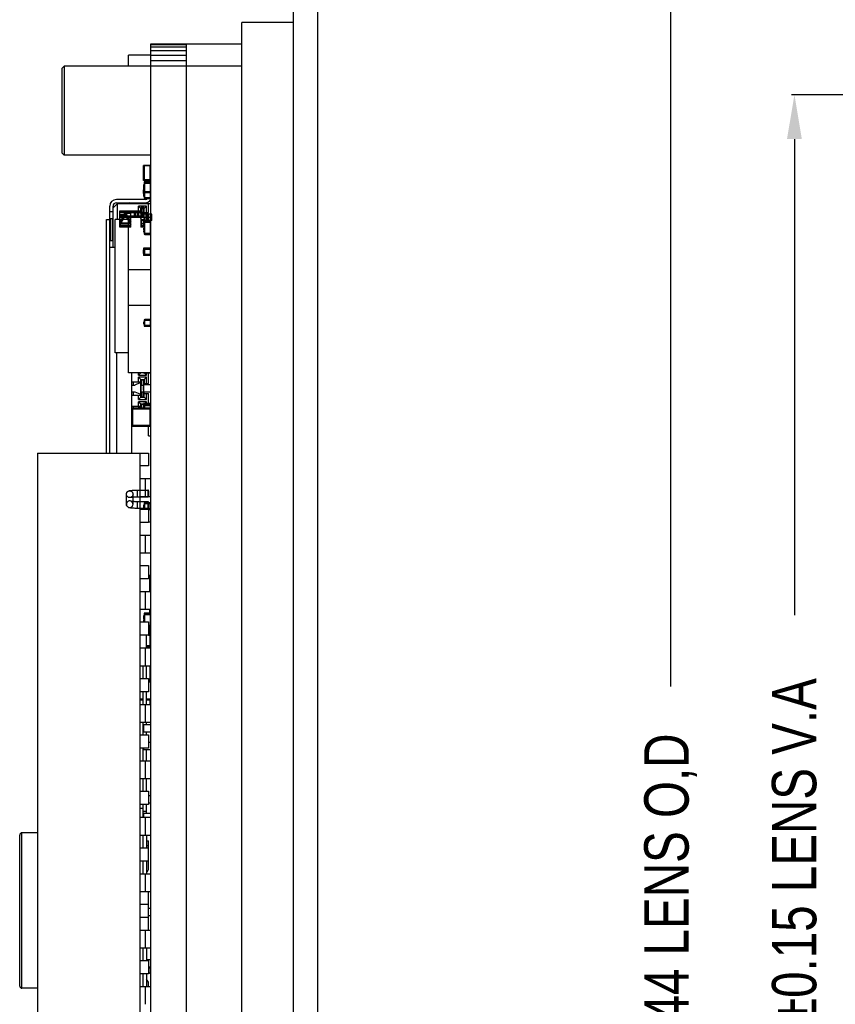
# Model space of a CAD drawing. Header units: inches. Extents: x 246 to 500, y -220 to -17.
# Tile 3 of 118: x 246 to 283, y -132 to -88. Entities that reach past the tile are written whole.
import ezdxf

# ---------------------------------------------------------------- set-up
doc = ezdxf.new("R2010")
doc.units = ezdxf.units.IN
doc.header["$LTSCALE"] = 1.21
doc.header["$MEASUREMENT"] = 0
doc.header["$PDMODE"] = 3
doc.header["$PDSIZE"] = 0.3125
doc.layers.get('0').update_dxf_attribs({"linetype": 'CONTINUOUS'})
doc.layers.get('Defpoints').update_dxf_attribs({"linetype": 'CONTINUOUS'})
for name, color, linetype in [('DIM', 3, 'CONTINUOUS'), ('IMPORTED12', 7, 'CONTINUOUS'), ('IMPORTED13', 7, 'CONTINUOUS')]:
    doc.layers.add(name, color=color, linetype=linetype)
doc.styles.get("Standard").update_dxf_attribs({"font": 'txt', "width": 0.8})
doc.dimstyles.get("Standard").update_dxf_attribs({"dimtxt": 0.15625, "dimasz": 0.1875, "dimexe": 0.125, "dimexo": 0.0625, "dimgap": 0.09, "dimtad": 0, "dimtih": 1, "dimtoh": 1, "dimzin": 4, "dimdsep": 46, "dimtxsty": 'Standard', "dimblk": '_FILLED', "dimblk1": '_FILLED', "dimblk2": '_FILLED', "dimcen": 0.09, "dimazin": 1, "dimtp": 0.01, "dimtm": 0.01, "dimtfac": 1, "dimtofl": 0, "dimtmove": 0, "dimatfit": 3, "dimldrblk": '_FILLED', "dimfxl": 1, "dimtolj": 1, "dimtzin": 4, "dimarcsym": 0})

# ---------------------------------------------------------------- blocks, each defined once
blk = doc.blocks.new('_FILLED')
at = {"color": 0, "linetype": 'ByBlock'}
blk.add_solid([(0, 0), (-1, 0.167), (-1, -0.167)], dxfattribs=at)
blk = doc.blocks.new('*D45')
at = {"layer": 'Defpoints', "color": 0}
for p in [(293.936, -91.139), (281.049, -164.579), (293.936, -164.579)]:
    blk.add_point(p, dxfattribs=at)
at = {"layer": 'DIM', "color": 0, "lineweight": -2}
for p, q in [((293.874, -91.139), (280.924, -91.139)), ((281.049, -93.139), (281.049, -114.569)), ((281.049, -162.579), (281.049, -141.149)), ((293.874, -164.579), (280.924, -164.579))]:
    blk.add_line(p, q, dxfattribs=at)
at = {"layer": 'DIM', "color": 0, "lineweight": -2, "xscale": 2, "yscale": 2, "zscale": 2}
for p, rotation in [((281.049, -91.139), 90), ((281.049, -164.579), 270)]:
    blk.add_blockref('_FILLED', p, dxfattribs=dict(at, rotation=rotation))
at = {"layer": 'DIM', "color": 0, "insert": (281.049, -127.859), "char_height": 2, "attachment_point": 5, "rotation": 90}
blk.add_mtext('\\A1;73.44%%p0.15 LENS V.A', dxfattribs=at)
blk = doc.blocks.new('*D47')
at = {"layer": 'Defpoints', "color": 0}
for p in [(293.936, -81.639), (275.476, -174.079), (293.915, -174.079)]:
    blk.add_point(p, dxfattribs=at)
at = {"layer": 'DIM', "color": 0, "lineweight": -2}
for p, q in [((293.874, -81.639), (275.351, -81.639)), ((275.476, -83.639), (275.476, -117.769)), ((275.476, -172.079), (275.476, -137.949)), ((293.852, -174.079), (275.351, -174.079))]:
    blk.add_line(p, q, dxfattribs=at)
at = {"layer": 'DIM', "color": 0, "lineweight": -2, "xscale": 2, "yscale": 2, "zscale": 2}
for p, rotation in [((275.476, -81.639), 90), ((275.476, -174.079), 270)]:
    blk.add_blockref('_FILLED', p, dxfattribs=dict(at, rotation=rotation))
at = {"layer": 'DIM', "color": 0, "insert": (275.476, -127.859), "char_height": 2, "attachment_point": 5, "rotation": 90}
blk.add_mtext('\\A1;92.44 LENS O,D', dxfattribs=at)

msp = doc.modelspace()

# ---------------------------------------------------------------- linework, layer by layer
at = {"color": 7, "linetype": 'Continuous'}
for p, q in [((258.484, -81.639), (258.484, -174.079)), ((259.584, -81.639), (259.584, -174.079)), ((256.184, -170.819), (256.184, -87.889)), ((258.484, -87.889), (256.184, -87.889)), ((252.084, -166.867), (252.084, -88.85)), ((256.184, -88.859), (252.084, -88.859)), ((252.084, -88.884), (253.684, -88.884)), ((252.084, -88.985), (253.684, -88.985)), ((253.684, -166.867), (253.684, -88.859)), ((251.084, -89.859), (251.084, -89.359)), ((252.084, -89.359), (251.084, -89.359)), ((252.084, -89.145), (253.684, -89.145)), ((252.084, -89.354), (253.684, -89.354)), ((248.084, -89.959), (248.184, -89.859)), ((248.084, -89.959), (248.084, -93.759)), ((248.184, -89.859), (248.184, -93.859)), ((256.184, -89.859), (248.184, -89.859)), ((252.084, -89.598), (253.684, -89.598)), ((248.084, -93.759), (248.184, -93.859)), ((252.084, -93.859), (248.184, -93.859)), ((251.759, -94.999), (251.759, -94.319)), ((252.084, -94.319), (251.759, -94.319)), ((251.759, -94.369), (251.784, -94.369)), ((251.784, -94.344), (251.784, -94.974)), ((252.059, -94.344), (251.784, -94.344)), ((252.059, -94.974), (252.059, -94.344)), ((251.749, -94.493), (251.749, -94.457)), ((251.759, -94.457), (251.749, -94.457)), ((251.759, -94.47), (251.749, -94.47)), ((251.759, -94.493), (251.749, -94.493)), ((251.749, -94.632), (251.749, -94.53)), ((251.759, -94.53), (251.749, -94.53)), ((251.759, -94.582), (251.749, -94.582)), ((251.759, -94.632), (251.749, -94.632)), ((251.749, -94.747), (251.749, -94.645)), ((251.759, -94.645), (251.749, -94.645)), ((251.759, -94.747), (251.749, -94.747)), ((251.749, -94.863), (251.749, -94.761)), ((251.759, -94.761), (251.749, -94.761)), ((251.759, -94.813), (251.749, -94.813)), ((251.784, -94.419), (251.759, -94.419)), ((252.084, -94.419), (252.059, -94.419)), ((251.759, -94.863), (251.749, -94.863)), ((251.784, -94.899), (251.759, -94.899)), ((251.759, -94.949), (251.784, -94.949)), ((252.084, -94.999), (251.759, -94.999)), ((251.777, -95.252), (251.777, -95.178)), ((251.78, -95.178), (251.777, -95.178)), ((251.78, -95.215), (251.777, -95.215)), ((251.777, -95.252), (251.78, -95.252)), ((251.777, -95.352), (251.777, -95.275)), ((251.78, -95.275), (251.777, -95.275)), ((251.78, -95.084), (251.78, -95.781)), ((251.78, -95.084), (252.084, -95.084)), ((251.78, -95.115), (252.084, -95.115)), ((252.059, -94.974), (251.784, -94.974)), ((251.81, -95.811), (251.81, -95.054)), ((252.054, -95.054), (251.81, -95.054)), ((252.054, -95.054), (252.054, -95.811)), ((252.084, -94.899), (252.059, -94.899)), ((251.749, -95.582), (251.749, -95.425)), ((251.759, -95.425), (251.749, -95.425)), ((251.759, -95.428), (251.749, -95.428)), ((251.759, -95.578), (251.749, -95.578)), ((251.759, -95.582), (251.749, -95.582)), ((251.759, -95.344), (251.759, -95.674)), ((251.777, -95.344), (251.759, -95.344)), ((251.777, -95.674), (251.759, -95.674)), ((251.777, -95.279), (251.78, -95.279)), ((251.777, -95.316), (251.78, -95.316)), ((251.777, -95.352), (251.78, -95.352)), ((251.777, -95.456), (251.777, -95.382)), ((251.78, -95.382), (251.777, -95.382)), ((251.78, -95.419), (251.777, -95.419)), ((251.777, -95.456), (251.78, -95.456)), ((251.777, -95.559), (251.777, -95.485)), ((251.777, -95.485), (251.78, -95.485)), ((251.777, -95.494), (251.78, -95.494)), ((251.777, -95.53), (251.78, -95.53)), ((251.78, -95.548), (251.777, -95.548)), ((251.777, -95.559), (251.78, -95.559)), ((251.777, -95.715), (251.777, -95.608)), ((251.777, -95.608), (251.78, -95.608)), ((251.777, -95.653), (251.78, -95.653)), ((251.78, -95.671), (251.777, -95.671)), ((251.78, -95.715), (251.777, -95.715)), ((251.78, -95.537), (252.084, -95.537)), ((252.054, -95.506), (251.81, -95.506)), ((250.234, -107.27), (250.234, -96.159)), ((250.584, -96.029), (250.384, -96.229)), ((250.384, -98.009), (250.384, -96.159)), ((251.825, -95.859), (250.534, -95.859)), ((250.534, -96.009), (251.934, -96.009)), ((250.584, -96.76), (250.584, -96.029)), ((250.584, -96.029), (252.084, -96.029)), ((250.634, -96.009), (250.634, -96.019)), ((250.634, -96.019), (250.637, -96.029)), ((250.675, -96.011), (250.68, -96.029)), ((250.684, -96.029), (250.684, -96.009)), ((250.984, -96.009), (250.984, -96.029)), ((250.989, -96.029), (250.994, -96.011)), ((251.034, -96.019), (251.032, -96.029)), ((251.034, -96.019), (251.034, -96.009)), ((251.143, -96.009), (251.084, -96.029)), ((251.084, -96.029), (251.084, -96.009)), ((251.534, -96.359), (251.534, -96.159)), ((251.534, -96.159), (251.634, -96.259)), ((251.884, -96.159), (251.534, -96.159)), ((251.684, -96.029), (251.684, -96.009)), ((252.054, -95.781), (251.78, -95.781)), ((251.784, -96.259), (251.884, -96.159)), ((251.81, -95.811), (252.054, -95.811)), ((251.884, -96.434), (251.884, -96.159)), ((251.934, -95.985), (251.934, -96.009)), ((251.984, -96.434), (251.984, -96.029)), ((250.384, -96.409), (250.234, -96.409)), ((250.684, -96.76), (250.684, -96.359)), ((250.684, -96.359), (251.634, -96.359)), ((250.684, -96.429), (251.784, -96.429)), ((251.634, -96.359), (251.634, -96.259)), ((251.634, -96.259), (251.784, -96.259)), ((251.784, -96.659), (251.784, -96.259)), ((251.784, -96.434), (251.984, -96.434)), ((250.084, -107.27), (250.084, -96.759)), ((250.084, -96.759), (250.234, -96.759)), ((250.098, -107.27), (250.098, -96.759)), ((250.259, -96.709), (250.259, -97.709)), ((250.259, -96.709), (250.359, -96.709)), ((250.359, -96.709), (250.384, -96.706)), ((250.359, -97.709), (250.359, -96.709)), ((250.484, -102.76), (250.484, -96.76)), ((251.084, -96.76), (250.484, -96.76)), ((250.684, -96.659), (252.084, -96.659)), ((251.084, -103.659), (251.084, -96.659)), ((251.284, -96.659), (251.284, -96.609)), ((251.784, -96.609), (251.284, -96.609)), ((251.777, -97.017), (251.777, -96.943)), ((251.78, -96.943), (251.777, -96.943)), ((251.78, -96.98), (251.777, -96.98)), ((251.777, -97.017), (251.78, -97.017)), ((251.777, -97.118), (251.777, -97.041)), ((251.78, -97.041), (251.777, -97.041)), ((251.777, -97.044), (251.78, -97.044)), ((251.78, -96.85), (251.78, -97.398)), ((251.78, -96.85), (252.084, -96.85)), ((251.78, -96.88), (252.084, -96.88)), ((251.81, -97.429), (251.81, -96.819)), ((252.054, -96.819), (251.81, -96.819)), ((252.054, -96.819), (252.054, -97.429)), ((251.777, -97.081), (251.78, -97.081)), ((251.777, -97.118), (251.78, -97.118)), ((251.777, -97.221), (251.777, -97.147)), ((251.78, -97.147), (251.777, -97.147)), ((251.78, -97.184), (251.777, -97.184)), ((251.777, -97.221), (251.78, -97.221)), ((251.777, -97.324), (251.777, -97.25)), ((251.777, -97.25), (251.78, -97.25)), ((251.777, -97.259), (251.78, -97.259)), ((251.777, -97.295), (251.78, -97.295)), ((251.78, -97.313), (251.777, -97.313)), ((251.777, -97.324), (251.78, -97.324)), ((251.78, -97.368), (252.084, -97.368)), ((252.054, -97.398), (251.78, -97.398)), ((251.81, -97.429), (252.054, -97.429)), ((250.234, -97.709), (250.384, -97.709)), ((250.234, -98.009), (250.484, -98.009)), ((251.749, -98.282), (251.749, -98.125)), ((251.759, -98.125), (251.749, -98.125)), ((251.759, -98.129), (251.749, -98.129)), ((251.759, -98.279), (251.749, -98.279)), ((251.759, -98.282), (251.749, -98.282)), ((251.759, -98.044), (251.759, -98.374)), ((252.084, -98.044), (251.759, -98.044)), ((252.084, -98.374), (251.759, -98.374)), ((251.777, -98.259), (251.777, -98.152)), ((251.777, -98.152), (251.78, -98.152)), ((251.78, -98.24), (251.777, -98.24)), ((251.777, -98.249), (251.78, -98.249)), ((251.777, -98.257), (251.78, -98.257)), ((251.777, -98.259), (251.78, -98.259)), ((251.78, -98.087), (251.78, -98.331)), ((251.78, -98.087), (252.084, -98.087)), ((252.054, -98.331), (251.78, -98.331)), ((251.81, -98.361), (251.81, -98.056)), ((252.054, -98.056), (251.81, -98.056)), ((251.81, -98.361), (252.054, -98.361)), ((252.054, -98.056), (252.054, -98.361)), ((251.084, -99.009), (252.084, -99.009)), ((251.084, -100.609), (252.084, -100.609)), ((251.777, -101.466), (251.777, -101.359)), ((251.777, -101.359), (251.78, -101.359)), ((251.777, -101.403), (251.78, -101.403)), ((251.78, -101.421), (251.777, -101.421)), ((251.78, -101.466), (251.777, -101.466)), ((251.78, -101.287), (251.78, -101.531)), ((251.78, -101.287), (252.084, -101.287)), ((251.81, -101.561), (251.81, -101.257)), ((252.054, -101.257), (251.81, -101.257)), ((252.054, -101.257), (252.054, -101.561)), ((252.054, -101.531), (251.78, -101.531)), ((251.81, -101.561), (252.054, -101.561)), ((251.084, -102.76), (250.484, -102.76)), ((250.534, -102.76), (250.534, -107.27)), ((252.084, -103.659), (251.084, -103.659)), ((251.234, -107.259), (251.234, -103.659)), ((251.634, -103.659), (251.534, -103.759)), ((251.534, -103.759), (251.534, -103.659)), ((252.084, -103.674), (251.759, -103.674)), ((251.884, -103.759), (251.8, -103.674)), ((251.884, -103.759), (251.884, -103.674)), ((251.984, -104.134), (251.984, -103.674)), ((251.234, -104.059), (251.634, -104.059)), ((251.284, -104.059), (251.284, -104.209)), ((251.588, -104.109), (251.373, -104.209)), ((251.534, -103.759), (251.884, -103.759)), ((251.534, -104.059), (251.534, -103.859)), ((251.534, -103.859), (251.634, -103.959)), ((251.884, -103.859), (251.534, -103.859)), ((251.588, -104.109), (251.631, -104.109)), ((251.631, -104.109), (251.631, -104.609)), ((251.634, -104.759), (251.634, -103.959)), ((251.634, -103.959), (251.784, -103.959)), ((251.634, -103.969), (251.784, -103.969)), ((251.664, -104.209), (251.664, -103.969)), ((251.754, -104.209), (251.754, -103.969)), ((251.784, -103.959), (251.884, -103.859)), ((251.784, -103.959), (251.784, -104.194)), ((251.784, -104.134), (251.984, -104.134)), ((251.884, -104.134), (251.884, -103.859)), ((251.234, -104.209), (251.373, -104.209)), ((251.234, -104.509), (251.373, -104.509)), ((251.284, -104.509), (251.284, -104.659)), ((251.373, -104.509), (251.588, -104.609)), ((251.634, -104.209), (251.759, -104.209)), ((251.634, -104.509), (251.759, -104.509)), ((251.664, -104.509), (251.664, -104.749)), ((251.749, -104.432), (251.749, -104.275)), ((251.759, -104.275), (251.749, -104.275)), ((251.759, -104.278), (251.749, -104.278)), ((251.759, -104.428), (251.749, -104.428)), ((251.759, -104.432), (251.749, -104.432)), ((251.754, -104.749), (251.754, -104.509)), ((251.759, -104.194), (251.759, -104.524)), ((252.084, -104.194), (251.759, -104.194)), ((252.084, -104.524), (251.759, -104.524)), ((251.784, -104.759), (251.784, -104.524)), ((251.784, -104.584), (251.984, -104.584)), ((251.884, -104.859), (251.884, -104.584)), ((251.984, -105.034), (251.984, -104.584)), ((251.234, -104.659), (251.634, -104.659)), ((251.534, -104.859), (251.534, -104.659)), ((251.634, -104.759), (251.534, -104.859)), ((251.534, -104.859), (251.884, -104.859)), ((251.534, -105.159), (251.534, -104.959)), ((251.534, -104.959), (251.634, -105.059)), ((251.884, -104.959), (251.534, -104.959)), ((251.588, -104.609), (251.631, -104.609)), ((251.634, -104.749), (251.784, -104.749)), ((251.784, -104.759), (251.634, -104.759)), ((251.784, -104.759), (251.884, -104.859)), ((251.809, -105.034), (251.884, -104.959)), ((251.884, -105.034), (251.884, -104.959)), ((251.234, -105.159), (251.634, -105.159)), ((251.234, -105.309), (251.249, -105.309)), ((251.249, -105.274), (251.249, -106.034)), ((251.249, -105.274), (252.069, -105.274)), ((251.279, -106.064), (251.279, -105.244)), ((252.039, -105.244), (251.279, -105.244)), ((251.284, -105.159), (251.284, -105.244)), ((251.592, -105.209), (251.489, -105.244)), ((251.592, -105.209), (251.631, -105.209)), ((251.631, -105.209), (251.631, -105.244)), ((251.634, -105.244), (251.634, -105.059)), ((251.634, -105.059), (251.759, -105.059)), ((251.634, -105.069), (251.759, -105.069)), ((251.664, -105.244), (251.664, -105.069)), ((251.749, -105.208), (251.749, -105.172)), ((251.759, -105.172), (251.749, -105.172)), ((251.759, -105.185), (251.749, -105.185)), ((251.759, -105.208), (251.749, -105.208)), ((251.754, -105.172), (251.754, -105.069)), ((251.754, -105.244), (251.754, -105.208)), ((251.759, -105.244), (251.759, -105.034)), ((252.084, -105.034), (251.759, -105.034)), ((251.759, -105.084), (251.784, -105.084)), ((251.78, -105.134), (251.759, -105.134)), ((251.777, -105.244), (251.777, -105.174)), ((251.777, -105.174), (251.78, -105.174)), ((251.777, -105.185), (251.78, -105.185)), ((251.78, -105.237), (251.777, -105.237)), ((251.78, -105.099), (251.78, -105.244)), ((251.78, -105.099), (252.084, -105.099)), ((251.78, -105.13), (252.084, -105.13)), ((251.784, -105.059), (251.784, -105.083)), ((252.059, -105.059), (251.784, -105.059)), ((251.81, -105.244), (251.81, -105.069)), ((252.054, -105.069), (251.81, -105.069)), ((252.039, -105.244), (252.039, -106.064)), ((252.054, -105.069), (252.054, -105.248)), ((252.059, -105.069), (252.059, -105.059)), ((252.069, -106.034), (252.069, -105.274)), ((251.234, -105.609), (251.249, -105.609)), ((251.234, -105.759), (251.249, -105.759)), ((252.084, -105.494), (252.069, -105.494)), ((252.084, -105.824), (252.069, -105.824)), ((252.084, -105.824), (252.069, -105.824)), ((252.069, -106.034), (251.249, -106.034)), ((251.279, -106.064), (252.039, -106.064)), ((251.984, -106.489), (251.984, -106.064)), ((251.984, -106.489), (252.084, -106.489)), ((246.984, -107.27), (246.984, -148.47)), ((246.984, -107.27), (251.984, -107.27)), ((251.584, -107.27), (251.584, -148.47)), ((251.984, -107.27), (251.984, -107.85)), ((251.984, -107.85), (251.584, -107.85)), ((251.59, -108.42), (252.084, -108.42)), ((251.834, -108.421), (251.834, -108.82)), ((251.834, -108.82), (251.834, -109.218)), ((251.59, -109.22), (252.084, -109.22)), ((251.584, -109.79), (251.984, -109.79)), ((251.777, -109.715), (251.777, -109.602)), ((251.777, -109.602), (251.78, -109.602)), ((251.78, -109.69), (251.777, -109.69)), ((251.777, -109.699), (251.78, -109.699)), ((251.777, -109.707), (251.78, -109.707)), ((251.777, -109.709), (251.78, -109.709)), ((251.78, -109.715), (251.777, -109.715)), ((251.78, -109.537), (251.78, -109.78)), ((251.78, -109.537), (252.084, -109.537)), ((252.054, -109.78), (251.78, -109.78)), ((251.81, -109.78), (251.81, -109.506)), ((252.054, -109.506), (251.81, -109.506)), ((251.984, -109.79), (251.984, -110.39)), ((251.984, -109.811), (252.054, -109.811)), ((251.984, -109.811), (252.054, -109.811)), ((252.054, -109.506), (252.054, -109.811)), ((251.984, -110.39), (251.584, -110.39)), ((251.984, -110.359), (252.084, -110.359)), ((251.59, -110.96), (252.084, -110.96)), ((251.834, -110.961), (251.834, -111.36)), ((251.834, -111.36), (251.834, -111.758)), ((251.59, -111.76), (252.084, -111.76)), ((251.584, -112.33), (251.984, -112.33)), ((251.984, -112.33), (251.984, -112.93)), ((251.984, -112.93), (251.584, -112.93)), ((251.984, -112.759), (252.034, -112.759)), ((252.034, -113.5), (252.034, -112.759)), ((251.59, -113.5), (252.084, -113.5)), ((251.834, -113.501), (251.834, -113.9)), ((251.59, -114.3), (252.084, -114.3)), ((251.834, -113.9), (251.834, -114.298)), ((252.034, -114.469), (252.034, -114.3)), ((251.777, -114.648), (251.777, -114.574)), ((251.777, -114.574), (251.78, -114.574)), ((251.777, -114.585), (251.78, -114.585)), ((251.78, -114.637), (251.777, -114.637)), ((251.777, -114.648), (251.78, -114.648)), ((251.777, -114.75), (251.777, -114.676)), ((251.78, -114.676), (251.777, -114.676)), ((251.777, -114.713), (251.78, -114.713)), ((251.777, -114.75), (251.78, -114.75)), ((251.78, -114.499), (251.78, -114.87)), ((251.78, -114.499), (252.084, -114.499)), ((251.78, -114.53), (252.084, -114.53)), ((251.81, -114.87), (251.81, -114.469)), ((252.054, -114.469), (251.81, -114.469)), ((252.084, -114.359), (252.034, -114.359)), ((252.054, -114.469), (252.054, -115.078)), ((251.584, -114.87), (251.984, -114.87)), ((251.777, -114.857), (251.777, -114.78)), ((251.777, -114.78), (251.78, -114.78)), ((251.777, -114.857), (251.78, -114.857)), ((251.984, -114.87), (251.984, -115.47)), ((251.984, -115.017), (252.084, -115.017)), ((252.054, -115.048), (251.984, -115.048)), ((251.984, -115.078), (252.054, -115.078)), ((252.034, -115.459), (252.034, -115.078)), ((252.039, -115.149), (252.034, -115.149)), ((252.034, -115.179), (252.069, -115.179)), ((252.039, -115.149), (252.039, -115.969)), ((252.069, -115.939), (252.069, -115.179)), ((251.984, -115.47), (251.584, -115.47)), ((251.884, -116.04), (251.884, -115.47)), ((251.984, -115.459), (252.034, -115.459)), ((251.59, -116.04), (252.084, -116.04)), ((251.834, -116.041), (251.834, -116.44)), ((252.069, -115.939), (251.884, -115.939)), ((251.884, -115.969), (252.039, -115.969)), ((251.834, -116.44), (251.834, -116.838)), ((251.59, -116.84), (252.084, -116.84)), ((251.734, -117.41), (251.734, -116.84)), ((251.884, -117.41), (251.884, -116.84)), ((252.039, -116.84), (252.039, -117.569)), ((252.069, -117.539), (252.069, -116.84)), ((251.584, -117.41), (251.984, -117.41)), ((251.984, -117.41), (251.984, -118.01)), ((252.069, -117.539), (251.984, -117.539)), ((251.984, -117.569), (252.039, -117.569)), ((251.984, -118.01), (251.584, -118.01)), ((251.734, -118.58), (251.734, -118.01)), ((251.884, -118.58), (251.884, -118.01)), ((251.734, -118.349), (251.584, -118.349)), ((251.584, -118.379), (251.734, -118.379)), ((251.59, -118.58), (252.084, -118.58)), ((251.834, -118.581), (251.834, -118.98)), ((252.039, -118.349), (251.884, -118.349)), ((251.884, -118.379), (252.069, -118.379)), ((252.039, -118.349), (252.039, -118.58)), ((252.069, -118.58), (252.069, -118.379)), ((251.834, -118.98), (251.834, -119.378)), ((251.59, -119.38), (252.084, -119.38)), ((251.734, -119.95), (251.734, -119.38)), ((251.749, -119.732), (251.749, -119.575)), ((251.759, -119.575), (251.749, -119.575)), ((251.759, -119.578), (251.749, -119.578)), ((251.759, -119.494), (251.759, -119.824)), ((252.084, -119.494), (251.759, -119.494)), ((251.884, -119.494), (251.884, -119.38)), ((251.584, -119.95), (251.984, -119.95)), ((251.759, -119.728), (251.749, -119.728)), ((251.759, -119.732), (251.749, -119.732)), ((252.084, -119.824), (251.759, -119.824)), ((251.884, -119.95), (251.884, -119.824)), ((251.984, -119.95), (251.984, -120.55)), ((252.084, -120.294), (251.984, -120.294)), ((251.984, -120.55), (251.584, -120.55)), ((251.734, -121.12), (251.734, -120.55)), ((251.759, -120.55), (251.759, -120.624)), ((252.084, -120.624), (251.759, -120.624)), ((251.884, -121.12), (251.884, -120.624)), ((251.59, -121.12), (252.084, -121.12)), ((251.834, -121.121), (251.834, -121.52)), ((251.834, -121.52), (251.834, -121.918)), ((251.59, -121.92), (252.084, -121.92)), ((251.734, -122.49), (251.734, -121.92)), ((251.884, -122.49), (251.884, -121.92)), ((251.584, -122.49), (251.984, -122.49)), ((251.984, -122.49), (251.984, -123.09)), ((252.084, -122.694), (251.984, -122.694)), ((251.984, -123.09), (251.584, -123.09)), ((251.734, -123.66), (251.734, -123.09)), ((251.884, -123.494), (251.884, -123.09)), ((252.084, -123.024), (251.984, -123.024)), ((251.734, -123.259), (251.584, -123.259)), ((251.884, -123.408), (251.734, -123.408)), ((251.749, -123.66), (251.749, -123.575)), ((251.759, -123.575), (251.749, -123.575)), ((251.759, -123.578), (251.749, -123.578)), ((251.759, -123.494), (251.759, -123.66)), ((252.084, -123.494), (251.759, -123.494)), ((251.59, -123.66), (252.084, -123.66)), ((251.834, -123.661), (251.834, -124.06)), ((251.834, -124.06), (251.834, -124.458)), ((246.184, -131.259), (246.184, -124.459)), ((246.284, -131.359), (246.284, -124.359)), ((246.984, -124.359), (246.284, -124.359)), ((251.59, -124.46), (252.084, -124.46)), ((251.734, -125.03), (251.734, -124.46)), ((251.884, -124.46), (251.884, -125.03)), ((251.884, -124.724), (251.984, -124.724)), ((251.884, -124.924), (251.984, -124.924)), ((251.984, -125.954), (251.984, -124.724)), ((251.584, -125.03), (251.984, -125.03)), ((251.984, -125.63), (251.584, -125.63)), ((251.734, -126.2), (251.734, -125.63)), ((251.884, -125.63), (251.884, -126.2)), ((251.59, -126.2), (252.084, -126.2)), ((251.834, -126.201), (251.834, -126.6)), ((251.834, -126.6), (251.834, -126.998)), ((251.59, -127), (252.084, -127)), ((251.984, -128.74), (251.984, -127)), ((252.084, -127.024), (251.984, -127.024)), ((251.584, -127.57), (251.984, -127.57)), ((252.084, -127.764), (251.984, -127.764)), ((251.984, -128.17), (251.584, -128.17)), ((251.984, -128.084), (252.084, -128.084)), ((251.59, -128.74), (252.084, -128.74)), ((251.834, -128.741), (251.834, -129.14)), ((251.834, -129.14), (251.834, -129.538)), ((251.59, -129.54), (252.084, -129.54)), ((251.734, -130.11), (251.734, -129.54)), ((251.884, -129.54), (251.884, -130.11)), ((251.584, -130.11), (251.984, -130.11)), ((252.084, -130.074), (251.884, -130.074)), ((251.984, -130.11), (251.984, -130.71)), ((251.984, -130.71), (251.584, -130.71)), ((251.734, -131.28), (251.734, -130.71)), ((251.884, -130.711), (251.884, -131.28)), ((252.054, -130.406), (251.984, -130.406)), ((251.984, -130.437), (252.084, -130.437)), ((252.054, -130.681), (251.984, -130.681)), ((252.054, -130.406), (252.054, -130.711)), ((251.984, -131.28), (251.984, -131.144)), ((246.984, -131.359), (246.284, -131.359)), ((251.59, -131.28), (252.084, -131.28)), ((251.834, -131.281), (251.834, -131.68)), ((251.834, -131.68), (251.834, -132.078))]:
    msp.add_line(p, q, dxfattribs=at)
for centre, radius, start, end in [((251.81, -95.084), 0.0305, 90, 180), ((251.81, -95.537), 0.0305, 90, 180), ((250.534, -96.159), 0.3, 90, 180), ((250.534, -96.159), 0.15, 90, 180), ((251.81, -95.781), 0.0305, 180, 270), ((251.825, -95.709), 0.15, 270, 316.2055), ((251.825, -95.709), 0.3, 270, 331.1633), ((251.81, -96.85), 0.0305, 90, 180), ((251.81, -97.398), 0.0305, 180, 270), ((251.81, -98.087), 0.0305, 90, 180), ((251.81, -98.331), 0.0305, 180, 270), ((251.81, -101.287), 0.0305, 90, 180), ((251.81, -101.531), 0.0305, 180, 270), ((251.279, -105.274), 0.03, 90, 180), ((251.81, -105.099), 0.0305, 90, 180), ((252.039, -105.274), 0.03, 0, 90), ((251.279, -106.034), 0.03, 180, 270), ((252.039, -106.034), 0.03, 270, 0), ((251.084, -107.259), 0.15, 355.6753, 0), ((251.81, -109.537), 0.0305, 90, 180), ((252.054, -109.537), 0.0305, 78.4389, 90), ((251.81, -114.499), 0.0305, 90, 180), ((252.039, -115.179), 0.03, 0, 90), ((252.039, -115.939), 0.03, 270, 0), ((252.039, -117.539), 0.03, 270, 0), ((252.039, -118.379), 0.03, 0, 90), ((246.284, -124.459), 0.1, 90, 180), ((251.734, -125.954), 0.25, 307.2412, 0), ((251.734, -131.144), 0.25, 0, 52.7588), ((246.284, -131.259), 0.1, 180, 270)]:
    msp.add_arc(centre, radius, start, end, dxfattribs=at)
msp.add_ellipse((250.259, -96.559), major_axis=(0, 0.15), ratio=1, start_param=-3.309041, end_param=-3.141593, dxfattribs=at)
at = {"layer": 'IMPORTED12', "color": 6, "linetype": 'Continuous'}
for p, q in [((250.684, -97.109), (250.684, -96.459)), ((251.684, -96.459), (250.684, -96.459)), ((250.884, -96.517), (250.684, -96.885)), ((250.684, -96.528), (250.984, -96.528)), ((250.884, -96.459), (250.884, -96.65)), ((251.184, -96.492), (250.884, -96.492)), ((250.984, -96.459), (250.984, -96.664)), ((250.984, -96.549), (251.184, -96.869)), ((251.184, -97.109), (251.184, -96.459)), ((251.334, -96.459), (251.334, -96.609)), ((251.384, -96.459), (251.384, -96.609)), ((251.484, -96.459), (251.484, -96.609)), ((251.491, -96.609), (251.491, -96.459)), ((251.534, -96.459), (251.534, -96.609)), ((251.634, -96.209), (251.634, -97.109)), ((251.784, -96.209), (251.634, -96.209)), ((251.784, -96.269), (251.634, -96.269)), ((252.134, -96.509), (251.634, -96.509)), ((251.664, -96.269), (251.664, -96.509)), ((251.684, -96.459), (251.684, -96.609)), ((251.754, -96.509), (251.754, -96.269)), ((251.784, -96.673), (251.784, -96.209)), ((251.859, -96.509), (251.859, -96.809)), ((251.902, -96.509), (251.902, -96.809)), ((251.977, -96.809), (251.977, -96.509)), ((251.984, -96.509), (251.984, -96.809)), ((252.127, -96.809), (252.127, -96.509)), ((252.134, -96.809), (252.134, -96.509)), ((251.684, -96.609), (250.684, -96.609)), ((250.684, -96.643), (250.984, -96.643)), ((250.884, -96.65), (250.684, -97.018)), ((250.684, -96.901), (251.184, -96.901)), ((251.184, -96.931), (250.684, -96.931)), ((251.184, -96.959), (250.684, -96.959)), ((250.684, -97.016), (251.184, -97.016)), ((251.184, -96.625), (250.884, -96.625)), ((250.984, -96.664), (251.184, -96.984)), ((251.634, -96.659), (251.784, -96.659)), ((251.634, -96.659), (251.634, -96.673)), ((251.634, -96.759), (251.784, -96.759)), ((252.134, -96.809), (251.634, -96.809)), ((251.784, -96.949), (251.634, -96.949)), ((251.784, -97.049), (251.634, -97.049)), ((251.664, -97.049), (251.664, -96.809)), ((251.754, -97.049), (251.754, -96.809)), ((251.784, -96.709), (251.784, -97.109)), ((251.184, -97.064), (250.684, -97.064)), ((251.184, -97.109), (250.684, -97.109)), ((251.784, -97.109), (251.634, -97.109))]:
    msp.add_line(p, q, dxfattribs=at)
at = {"layer": 'IMPORTED12', "color": 7, "linetype": 'Continuous'}
msp.add_line((251.784, -96.673), (251.784, -96.709), dxfattribs=at)
at = {"layer": 'IMPORTED12', "color": 6, "linetype": 'Continuous'}
for radius, start in [(0.25, 8.0357), (0.1, 0)]:
    msp.add_arc((251.534, -96.709), radius, start, 90, dxfattribs=at)
at = {"layer": 'IMPORTED12', "color": 7, "linetype": 'Continuous'}
msp.add_arc((251.534, -96.709), 0.25, 0, 8.0357, dxfattribs=at)
at = {"layer": 'IMPORTED13', "color": 6, "linetype": 'Continuous'}
for p, q in [((251.484, -109.236), (251.484, -108.936)), ((251.484, -108.936), (251.954, -108.936)), ((251.954, -108.936), (251.954, -109.236)), ((250.984, -109.572), (250.984, -109.123)), ((251.284, -109.572), (251.284, -109.123)), ((251.484, -109.236), (251.954, -109.236)), ((251.484, -109.759), (251.484, -109.459)), ((251.954, -109.459), (251.484, -109.459)), ((251.954, -109.459), (251.954, -109.759)), ((251.954, -109.759), (251.484, -109.759))]:
    msp.add_line(p, q, dxfattribs=at)
at = {"layer": 'IMPORTED13', "color": 7, "linetype": 'Continuous'}
for p, q in [((251.984, -108.966), (251.984, -109.206)), ((251.984, -109.489), (251.984, -109.729))]:
    msp.add_line(p, q, dxfattribs=at)
at = {"layer": 'IMPORTED13', "color": 6, "linetype": 'Continuous'}
for centre, start, end in [((251.954, -108.966), 359.9995, 90), ((251.954, -109.206), 270, 0.0005), ((251.954, -109.489), 359.9995, 90), ((251.954, -109.729), 270, 0.0005)]:
    msp.add_arc(centre, 0.03, start, end, dxfattribs=at)
for points, knots in [([(250.984, -109.123), (250.984, -109.104), (250.991, -109.067), (251.02, -109.02), (251.057, -108.989), (251.095, -108.971), (251.133, -108.96), (251.176, -108.953), (251.23, -108.946), (251.3, -108.941), (251.386, -108.937), (251.45, -108.936), (251.484, -108.936)], [0, 0, 0, 0, 0.093333, 0.189531, 0.272388, 0.337856, 0.400253, 0.470692, 0.559789, 0.675969, 0.825, 1, 1, 1, 1]), ([(250.984, -109.123), (250.984, -109.107), (250.989, -109.076), (251.011, -109.033), (251.045, -109), (251.087, -108.978), (251.119, -108.973), (251.134, -108.973)], [0, 0, 0, 0, 0.199477, 0.399155, 0.599155, 0.799478, 1, 1, 1, 1]), ([(251.134, -108.973), (251.15, -108.973), (251.182, -108.978), (251.224, -109), (251.258, -109.033), (251.279, -109.076), (251.284, -109.107), (251.284, -109.123)], [0, 0, 0, 0, 0.200522, 0.400845, 0.600845, 0.800523, 1, 1, 1, 1]), ([(251.134, -109.272), (251.119, -109.272), (251.087, -109.267), (251.045, -109.245), (251.011, -109.212), (250.989, -109.169), (250.984, -109.138), (250.984, -109.123)], [0, 0, 0, 0, 0.200522, 0.400845, 0.600845, 0.800523, 1, 1, 1, 1]), ([(251.134, -109.423), (251.119, -109.423), (251.087, -109.428), (251.045, -109.449), (251.011, -109.483), (250.989, -109.525), (250.984, -109.556), (250.984, -109.572)], [0, 0, 0, 0, 0.200522, 0.400845, 0.600845, 0.800523, 1, 1, 1, 1]), ([(251.284, -109.123), (251.284, -109.138), (251.279, -109.169), (251.258, -109.212), (251.224, -109.245), (251.182, -109.267), (251.15, -109.272), (251.134, -109.272)], [0, 0, 0, 0, 0.199477, 0.399155, 0.599155, 0.799478, 1, 1, 1, 1]), ([(251.284, -109.572), (251.284, -109.556), (251.279, -109.525), (251.258, -109.483), (251.224, -109.449), (251.182, -109.428), (251.15, -109.423), (251.134, -109.423)], [0, 0, 0, 0, 0.199477, 0.399155, 0.599155, 0.799478, 1, 1, 1, 1]), ([(251.284, -109.123), (251.284, -109.139), (251.278, -109.172), (251.259, -109.21), (251.229, -109.236), (251.218, -109.247), (251.194, -109.255), (251.205, -109.252), (251.218, -109.25), (251.245, -109.246), (251.285, -109.243), (251.338, -109.239), (251.406, -109.237), (251.457, -109.236), (251.484, -109.236)], [0, 0, 0, 0, 0.111278, 0.209792, 0.288654, 0.342926, 0.366894, 0.371862, 0.404284, 0.463236, 0.550121, 0.667459, 0.817451, 1, 1, 1, 1]), ([(251.484, -109.459), (251.458, -109.459), (251.41, -109.458), (251.344, -109.456), (251.292, -109.452), (251.253, -109.449), (251.222, -109.445), (251.21, -109.444), (251.194, -109.44), (251.206, -109.444), (251.217, -109.449), (251.239, -109.464), (251.26, -109.489), (251.28, -109.526), (251.284, -109.556), (251.284, -109.572)], [0, 0, 0, 0, 0.173461, 0.317408, 0.431769, 0.518495, 0.579978, 0.617958, 0.632593, 0.642679, 0.675641, 0.730973, 0.804981, 0.895387, 1, 1, 1, 1]), ([(250.984, -109.572), (250.984, -109.588), (250.989, -109.619), (251.011, -109.661), (251.045, -109.695), (251.087, -109.716), (251.119, -109.721), (251.134, -109.721)], [0, 0, 0, 0, 0.199477, 0.399155, 0.599155, 0.799478, 1, 1, 1, 1]), ([(251.484, -109.759), (251.451, -109.759), (251.389, -109.758), (251.305, -109.754), (251.238, -109.749), (251.186, -109.743), (251.144, -109.736), (251.109, -109.728), (251.076, -109.716), (251.043, -109.696), (251.013, -109.665), (250.99, -109.622), (250.984, -109.589), (250.984, -109.572)], [0, 0, 0, 0, 0.171291, 0.313072, 0.425027, 0.511951, 0.580436, 0.638742, 0.695875, 0.758952, 0.832815, 0.913959, 1, 1, 1, 1]), ([(251.134, -109.721), (251.15, -109.721), (251.182, -109.716), (251.224, -109.695), (251.258, -109.661), (251.279, -109.619), (251.284, -109.588), (251.284, -109.572)], [0, 0, 0, 0, 0.200522, 0.400845, 0.600845, 0.800523, 1, 1, 1, 1])]:
    msp.add_open_spline(points, degree=3, knots=knots, dxfattribs=at)
at = {"layer": 'IMPORTED13', "color": 7, "linetype": 'Continuous'}
for points in [[(251.984, -109.069), (251.984, -109.069), (251.984, -109.074), (251.984, -109.07), (251.984, -109.069)], [(251.984, -109.103), (251.984, -109.103), (251.984, -109.098), (251.984, -109.102), (251.984, -109.103)]]:
    msp.add_open_spline(points, degree=3, knots=[0, 0, 0, 0, 0.492109, 1, 1, 1, 1], dxfattribs=at)

# ---------------------------------------------------------------- dimensions: what is measured, and where the dimension line sits
at = {"layer": 'DIM'}
for base, p1, p2, override, picture, middle in [((275.476, -174.079), (293.936, -81.639), (293.915, -174.079), {"dimtxt": 2, "dimasz": 2, "dimtih": 0, "dimtoh": 0, "dimzin": 0, "dimpost": ' LENS O,D', "dimblk": '_FILLED', "dimcen": 0.198, "dimadec": 0, "dimazin": 0, "dimtp": 0, "dimtm": 0, "dimtdec": 4, "dimtzin": 0}, '*D47', (275.476, -127.859)), ((281.049, -164.579), (293.936, -91.139), (293.936, -164.579), {"dimtxt": 2, "dimasz": 2, "dimtih": 0, "dimtoh": 0, "dimzin": 0, "dimpost": ' LENS V.A', "dimblk": '_FILLED', "dimcen": 0.198, "dimadec": 0, "dimazin": 0, "dimtol": 1, "dimtp": 0.15, "dimtm": 0.15, "dimtzin": 0}, '*D45', (281.049, -127.859))]:
    dim = msp.add_linear_dim(base=base, p1=p1, p2=p2, angle=90, dimstyle='Standard', override=override, dxfattribs=at)
    dim.commit()
    dim.dimension.update_dxf_attribs({"geometry": picture, "text_midpoint": middle})

doc.saveas('drawing.dxf')
